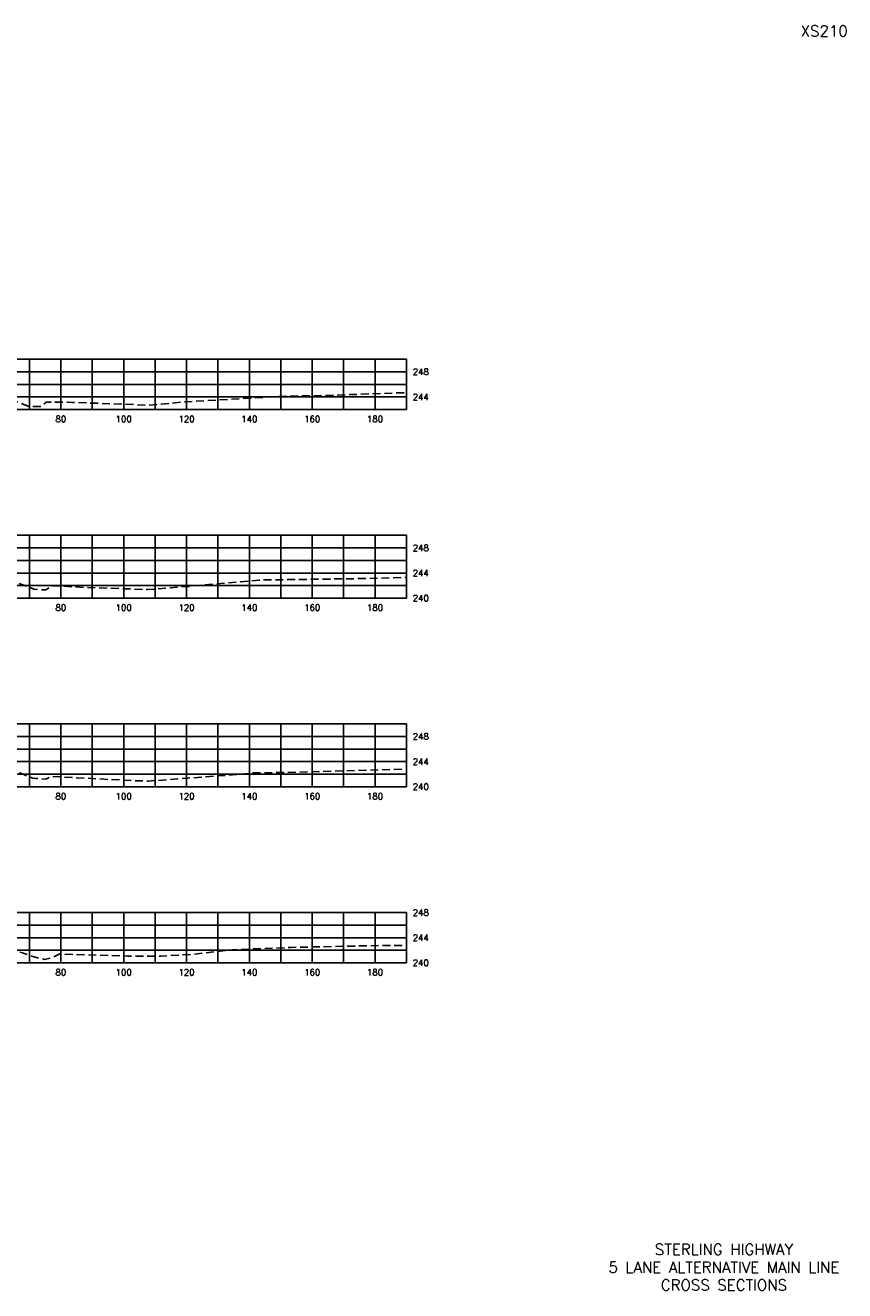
# Model space of a CAD drawing. Extents: x 1497 to 2840, y 16 to 8218.
# Tile 20 of 56: x 1849 to 2110, y 2616 to 3018. Entities that reach past the tile are written whole.
import ezdxf
from ezdxf.enums import TextEntityAlignment as Align

# ---------------------------------------------------------------- set-up
doc = ezdxf.new("R2010")
doc.units = 0
doc.header["$LTSCALE"] = 20
doc.header["$MEASUREMENT"] = 0
doc.linetypes.add('HIDDEN_050%', pattern=[0.1875, 0.125, -0.0625])
for name, color, linetype in [('S-AT-TXT175', 6, 'Continuous'), ('S-AT-TXT80', 1, 'Continuous'), ('XEG', 1, 'HIDDEN_050%'), ('XGRID', 251, 'Continuous'), ('XGRIDT', 2, 'Continuous'), ('XREF-BORDER', 7, 'Continuous')]:
    doc.layers.add(name, color=color, linetype=linetype)
doc.styles.add('L100', font='simplex.shx', dxfattribs={"height": 2})
doc.styles.add('L175', font='ROMANSM.shx', dxfattribs={"height": 3.5})
doc.styles.add('L80', font='ROMANSM.shx', dxfattribs={"height": 1.6})

# ---------------------------------------------------------------- blocks, each defined once
blk = doc.blocks.new('03025_00_att1')
at = {"layer": 'S-AT-TXT175', "style": 'L175'}
for tag, p in [('NUM', (32.402, 20.822)), ('LINE1', (30.64, 1.444)), ('LINE2', (30.64, 1.161)), ('LINE3', (30.64, 0.877))]:
    blk.add_attdef(tag, text='', height=0.175, dxfattribs=at).set_placement(p, align=Align.CENTER)
at = {"layer": 'S-AT-TXT80', "style": 'L80'}
for tag, p in [('DRAFTED', (2.436, 14.201)), ('PCTB', (2.094, 11.605)), ('PSCALE', (2.265, 11.605)), ('PVIEW', (2.436, 11.605))]:
    blk.add_attdef(tag, p, '', height=0.08, rotation=90, dxfattribs=at)

msp = doc.modelspace()

# ---------------------------------------------------------------- linework, layer by layer
at = {"layer": 'XEG', "flags": 128}
for points in [[(1590, 2900.54), (1594.28, 2899.94), (1632.25, 2899.18), (1642.45, 2898.57), (1654.39, 2898.7), (1659.79, 2898.81), (1668.26, 2899.16), (1699.61, 2901.48), (1700.7, 2901.57), (1704.63, 2900.99), (1719.28, 2901.46), (1727.45, 2901.64), (1737.88, 2902.19), (1745.98, 2902.49), (1751.77, 2903.18), (1758.27, 2903.58), (1768.74, 2904.39), (1769.59, 2904.46), (1776.57, 2904.84), (1780, 2904.87), (1780.41, 2904.88), (1788.34, 2905.12), (1790.53, 2905.08), (1794.44, 2904.87), (1797.08, 2904.79), (1806.8, 2904.25), (1809.17, 2904.11), (1819.1, 2903.72), (1821.26, 2903.63), (1822.71, 2903.55), (1829.18, 2903.16), (1833.39, 2902.64), (1834.29, 2902.57), (1835.92, 2902.02), (1841.3, 2900.46), (1843.28, 2899.57), (1849.85, 2896.98), (1850.91, 2896.99), (1853.61, 2896.96), (1853.91, 2897.17), (1855.35, 2898.3), (1862.15, 2898.34), (1863.48, 2898.29), (1887.82, 2897.4), (1899.93, 2898.46), (1931.47, 2900.24), (1943.49, 2900.46), (1970, 2901.38)], [(1590, 2841.56), (1634.11, 2841.44), (1640.71, 2840.73), (1648.24, 2840.09), (1671.36, 2841.56), (1671.7, 2841.57), (1692.16, 2842.35), (1696.45, 2842.52), (1698.64, 2842.62), (1708.92, 2843.09), (1712.19, 2843.13), (1726.34, 2842.46), (1730.24, 2842.44), (1744.53, 2842.44), (1749.38, 2842.14), (1751.09, 2841.87), (1760.57, 2840.98), (1763.02, 2840.74), (1766.45, 2841.61), (1778.98, 2845.13), (1780, 2845.39), (1780.99, 2845.65), (1786.9, 2847.33), (1789.82, 2847.38), (1790.95, 2847.5), (1792.99, 2847.43), (1798.6, 2847.21), (1807.36, 2846.71), (1810.68, 2846.55), (1814.1, 2846.42), (1822.76, 2846.09), (1824.99, 2845.98), (1830.6, 2845.74), (1831.69, 2845.66), (1834.53, 2845.4), (1837.13, 2844.41), (1842.65, 2842.19), (1849.28, 2839.75), (1851.36, 2838.89), (1853.72, 2838.69), (1855.06, 2838.61), (1855.38, 2838.79), (1857.36, 2839.95), (1867.71, 2839.41), (1887.6, 2838.74), (1900.04, 2839.68), (1923.13, 2841.77), (1956.73, 2842.24), (1970, 2842.6)], [(1590, 2780.92), (1603.26, 2781.33), (1632.16, 2781.23), (1644.86, 2780.34), (1648.69, 2780.01), (1653.3, 2780.31), (1674.08, 2781.24), (1681.39, 2781.52), (1696.18, 2782.1), (1703.74, 2782.45), (1708.73, 2782.68), (1719.57, 2782.81), (1726.05, 2782.5), (1738.13, 2782.45), (1744.41, 2782.45), (1746.55, 2782.32), (1751.7, 2781.5), (1755.9, 2781.11), (1763.3, 2780.37), (1773.69, 2783.02), (1778.77, 2784.45), (1780, 2784.76), (1784.86, 2786.02), (1787.24, 2786.7), (1788.42, 2786.72), (1791.39, 2787.03), (1796.76, 2786.86), (1798.98, 2786.77), (1802.45, 2786.57), (1811.18, 2786.16), (1820.14, 2785.81), (1823.42, 2785.69), (1829.16, 2785.39), (1831.23, 2785.3), (1834.01, 2785.1), (1835.04, 2785), (1841.59, 2782.51), (1843.55, 2781.72), (1845.9, 2780.86), (1851.05, 2778.71), (1851.93, 2778.64), (1855.26, 2778.44), (1856.05, 2778.89), (1856.78, 2779.32), (1882.51, 2777.97), (1887.81, 2777.79), (1915.75, 2779.9), (1921.18, 2780.4), (1929.09, 2780.51), (1969.35, 2781.59), (1970, 2781.59)], [(1590, 2723.78), (1616, 2724.76), (1624.49, 2725.1), (1625.28, 2725.12), (1625.79, 2725.09), (1649.51, 2724.07), (1653.32, 2723.97), (1659.16, 2724.09), (1675.34, 2724.09), (1681.57, 2723.73), (1684.73, 2723.65), (1696.89, 2723.89), (1706.52, 2724.3), (1710.02, 2724.25), (1714.16, 2724.42), (1725.35, 2724.74), (1729.63, 2724.92), (1742.86, 2724.89), (1743.74, 2724.94), (1746.99, 2724.93), (1750.61, 2724.64), (1756.17, 2723.81), (1760.81, 2723.5), (1763.96, 2722.76), (1764.65, 2722.85), (1774.52, 2725.14), (1778.96, 2726.01), (1780, 2726.28), (1782.98, 2727.08), (1788.67, 2728.81), (1791.82, 2729.11), (1793.32, 2729.38), (1798.2, 2729.2), (1800.92, 2729.11), (1808.95, 2728.69), (1813.1, 2728.46), (1817.25, 2728.29), (1825.04, 2728.01), (1827.81, 2727.86), (1833.03, 2727.56), (1834.35, 2727.46), (1837.38, 2727.08), (1839.72, 2726.23), (1843.95, 2724.56), (1847.77, 2723.13), (1850.77, 2722.1), (1853.08, 2721.45), (1854.83, 2721.08), (1857.34, 2721.68), (1859.67, 2722.82), (1881.17, 2722.15), (1891.85, 2722.1), (1901.77, 2722.72), (1914.54, 2724.15), (1933.26, 2724.9), (1962.75, 2725.52), (1970, 2725.46)]]:
    msp.add_lwpolyline(points, dxfattribs=at)
at = {"layer": 'XGRID'}
for p, q in [((1590, 2912), (1970, 2912)), ((1850, 2896), (1850, 2912)), ((1860, 2896), (1860, 2912)), ((1870, 2896), (1870, 2912)), ((1880, 2896), (1880, 2912)), ((1890, 2896), (1890, 2912)), ((1900, 2896), (1900, 2912)), ((1910, 2896), (1910, 2912)), ((1920, 2896), (1920, 2912)), ((1930, 2896), (1930, 2912)), ((1940, 2896), (1940, 2912)), ((1950, 2896), (1950, 2912)), ((1960, 2896), (1960, 2912)), ((1970, 2896), (1970, 2912)), ((1590, 2908), (1970, 2908)), ((1590, 2904), (1970, 2904)), ((1590, 2900), (1970, 2900)), ((1590, 2896), (1970, 2896)), ((1590, 2856), (1970, 2856)), ((1850, 2836), (1850, 2856)), ((1860, 2836), (1860, 2856)), ((1870, 2836), (1870, 2856)), ((1880, 2836), (1880, 2856)), ((1890, 2836), (1890, 2856)), ((1900, 2836), (1900, 2856)), ((1910, 2836), (1910, 2856)), ((1920, 2836), (1920, 2856)), ((1930, 2836), (1930, 2856)), ((1940, 2836), (1940, 2856)), ((1950, 2836), (1950, 2856)), ((1960, 2836), (1960, 2856)), ((1970, 2836), (1970, 2856)), ((1590, 2852), (1970, 2852)), ((1590, 2848), (1970, 2848)), ((1590, 2844), (1970, 2844)), ((1590, 2840), (1970, 2840)), ((1590, 2836), (1970, 2836)), ((1590, 2796), (1970, 2796)), ((1850, 2776), (1850, 2796)), ((1860, 2776), (1860, 2796)), ((1870, 2776), (1870, 2796)), ((1880, 2776), (1880, 2796)), ((1890, 2776), (1890, 2796)), ((1900, 2776), (1900, 2796)), ((1910, 2776), (1910, 2796)), ((1920, 2776), (1920, 2796)), ((1930, 2776), (1930, 2796)), ((1940, 2776), (1940, 2796)), ((1950, 2776), (1950, 2796)), ((1960, 2776), (1960, 2796)), ((1970, 2776), (1970, 2796)), ((1590, 2792), (1970, 2792)), ((1590, 2788), (1970, 2788)), ((1590, 2784), (1970, 2784)), ((1590, 2780), (1970, 2780)), ((1590, 2776), (1970, 2776)), ((1590, 2736), (1970, 2736)), ((1850, 2720), (1850, 2736)), ((1860, 2720), (1860, 2736)), ((1870, 2720), (1870, 2736)), ((1880, 2720), (1880, 2736)), ((1890, 2720), (1890, 2736)), ((1900, 2720), (1900, 2736)), ((1910, 2720), (1910, 2736)), ((1920, 2720), (1920, 2736)), ((1930, 2720), (1930, 2736)), ((1940, 2720), (1940, 2736)), ((1950, 2720), (1950, 2736)), ((1960, 2720), (1960, 2736)), ((1970, 2720), (1970, 2736)), ((1590, 2732), (1970, 2732)), ((1590, 2728), (1970, 2728)), ((1590, 2724), (1970, 2724)), ((1590, 2720), (1970, 2720))]:
    msp.add_line(p, q, dxfattribs=at)

# ---------------------------------------------------------------- block references
at = {"layer": 'XREF-BORDER'}
ref = msp.add_blockref('03025_00_att1', (1456.45, 2598.23), dxfattribs=dict(at, xscale=20, yscale=20, zscale=20))
ref.add_attrib('LINE1', 'STERLING HIGHWAY', dxfattribs={"layer": 'S-AT-TXT175', "height": 3.5, "style": 'L175'}).set_placement((2071.07, 2627.1), align=Align.CENTER)
ref.add_attrib('LINE2', '5 LANE ALTERNATIVE MAIN LINE', dxfattribs={"layer": 'S-AT-TXT175', "height": 3.5, "style": 'L175'}).set_placement((2071.07, 2621.44), align=Align.CENTER)
ref.add_attrib('LINE3', 'CROSS SECTIONS', dxfattribs={"layer": 'S-AT-TXT175', "height": 3.5, "style": 'L175'}).set_placement((2071.07, 2615.77), align=Align.CENTER)
ref.add_attrib('NUM', 'XS210', dxfattribs={"layer": 'S-AT-TXT175', "height": 3.5, "style": 'L175'}).set_placement((2103, 3014.66), align=Align.CENTER)

# ---------------------------------------------------------------- texts
at = {"layer": 'XGRIDT', "style": 'L100'}
for s, p in [('248', (1972, 2908)), ('244', (1972, 2900)), ('248', (1972, 2852)), ('244', (1972, 2844)), ('240', (1972, 2836)), ('248', (1972, 2792)), ('244', (1972, 2784)), ('240', (1972, 2776)), ('248', (1972, 2736)), ('244', (1972, 2728)), ('240', (1972, 2720))]:
    msp.add_text(s, height=2, dxfattribs=at).set_placement(p, align=Align.MIDDLE_LEFT)
for s, p in [('80', (1860, 2894)), ('100', (1880, 2894)), ('120', (1900, 2894)), ('140', (1920, 2894)), ('160', (1940, 2894)), ('180', (1960, 2894)), ('80', (1860, 2834)), ('100', (1880, 2834)), ('120', (1900, 2834)), ('140', (1920, 2834)), ('160', (1940, 2834)), ('180', (1960, 2834)), ('80', (1860, 2774)), ('100', (1880, 2774)), ('120', (1900, 2774)), ('140', (1920, 2774)), ('160', (1940, 2774)), ('180', (1960, 2774)), ('80', (1860, 2718)), ('100', (1880, 2718)), ('120', (1900, 2718)), ('140', (1920, 2718)), ('160', (1940, 2718)), ('180', (1960, 2718))]:
    msp.add_text(s, height=2, dxfattribs=at).set_placement(p, align=Align.TOP_CENTER)

doc.saveas('drawing.dxf')
